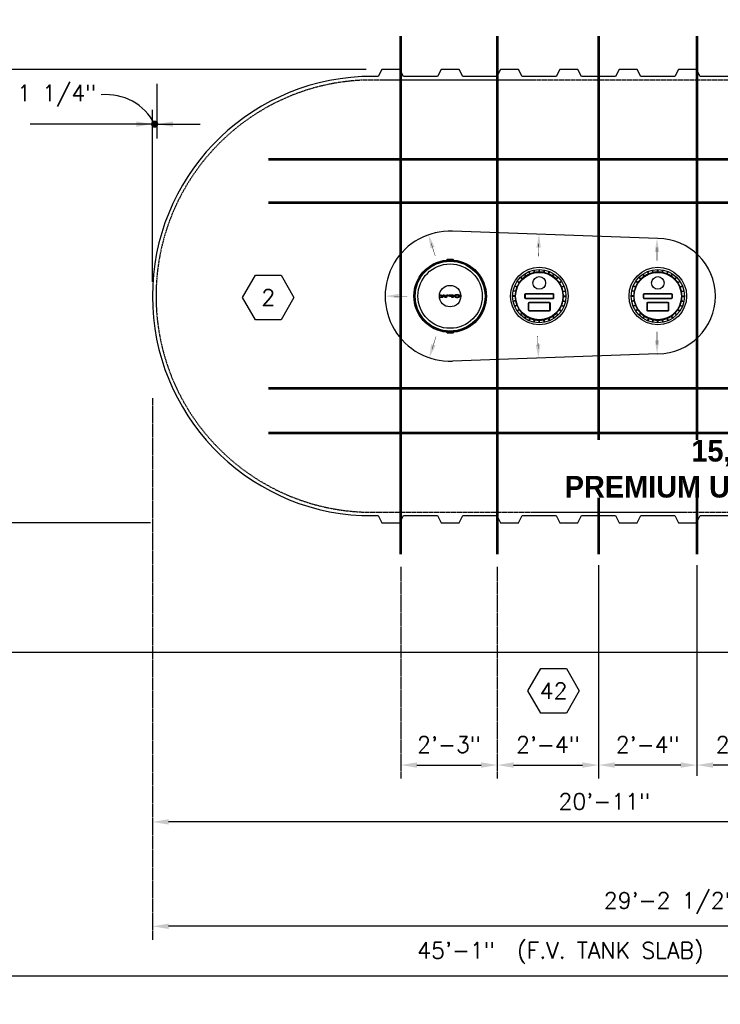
# Model space of a CAD drawing. Extents: x 2893 to 4079, y -406 to 622.
# Tile 17 of 53: x 3336 to 3530, y -292 to -18. Entities that reach past the tile are written whole.
import ezdxf
from ezdxf.enums import TextEntityAlignment as Align

# ---------------------------------------------------------------- set-up
doc = ezdxf.new("R2010")
doc.units = 0
doc.header["$MEASUREMENT"] = 0
for name, pattern in [('CENTER1', [0.6625, 0.5, -0.075, 0.0125, -0.075]), ('HIDDEN3', [0.1875, 0.125, -0.0625]), ('TANK-SLAB$0$DASHED', [0.75, 0.5, -0.25])]:
    doc.linetypes.add(name, pattern=pattern)
doc.layers.get('0').update_dxf_attribs({"linetype": 'CONTINUOUS'})
for name, color, linetype in [('CENTERLINE', 3, 'CENTER1'), ('DIM', 3, 'CONTINUOUS'), ('REBAR', 4, 'TANK-SLAB$0$DASHED'), ('TANK-DESCRIPTION', 3, 'CONTINUOUS'), ('TANK-MANHOLE-COVER-18', 2, 'CONTINUOUS'), ('TANK-MANHOLE-COVER-HATCH-18', 7, 'CONTINUOUS'), ('TANK-MANWAY', 5, 'CONTINUOUS'), ('TANK-SLAB', 6, 'CONTINUOUS'), ('TANK-SLOPE', 3, 'CONTINUOUS'), ('TANK-UST', 5, 'CONTINUOUS'), ('TANK-UST-RIB', 7, 'CONTINUOUS'), ('TEXT', 3, 'CONTINUOUS')]:
    doc.layers.add(name, color=color, linetype=linetype)
doc.styles.add('BOLD', font='bold', dxfattribs={"height": 7.2})
doc.styles.add('SIMPLEX', font='simplex')
doc.styles.add('TANK-SLAB$0$SIMPLEX', font='simplex')
doc.dimstyles.new('DIM48', dxfattribs={"dimscale": 48, "dimtxt": 0.09375, "dimasz": 0.09375, "dimexe": 0.0625, "dimexo": 0.0625, "dimgap": 0.0625, "dimtad": 1, "dimdec": 4, "dimzin": 3, "dimdsep": 46, "dimlunit": 4, "dimtxsty": 'SIMPLEX', "dimcen": 0, "dimclrd": 3, "dimclre": 3, "dimclrt": 3, "dimadec": 0, "dimazin": 0, "dimtfac": 1, "dimtdec": 4, "dimtofl": 0, "dimtmove": 2, "dimatfit": 3, "dimfxl": 1, "dimfrac": 2, "dimtolj": 1, "dimtzin": 3, "dimarcsym": 0})

# ---------------------------------------------------------------- blocks, each defined once
blk = doc.blocks.new('*D4')
at = {"layer": 'DIM', "color": 3, "lineweight": -2, "transparency": 16777216}
for p, q in [((3212.92, -197.32), (3212.92, -287.32)), ((3759.03, -197.32), (3759.03, -287.32)), ((3754.53, -284.32), (3217.42, -284.32))]:
    blk.add_line(p, q, dxfattribs=at)
at = {"layer": 'DIM', "color": 3, "transparency": 16777216}
for points in [[(3217.42, -283.57), (3217.42, -285.07), (3212.92, -284.32)], [(3754.53, -283.57), (3754.53, -285.07), (3759.03, -284.32)]]:
    blk.add_solid(points, dxfattribs=at)
at = {"layer": 'DIM', "color": 3, "transparency": 16777216, "insert": (3485.98, -277.89), "char_height": 4.5, "attachment_point": 5, "style": 'SIMPLEX'}
blk.add_mtext('\\A1;45\'-1"  (F.V. TANK SLAB)', dxfattribs=at)
blk = doc.blocks.new('*D5')
at = {"layer": 'DIM', "color": 3, "lineweight": -2, "transparency": 16777216}
blk.add_line((3718.53, -270.44), (3377.05, -270.44), dxfattribs=at)
at = {"layer": 'DIM', "color": 3, "transparency": 16777216}
for points in [[(3377.05, -269.69), (3377.05, -271.19), (3372.55, -270.44)], [(3718.53, -269.69), (3718.53, -271.19), (3723.03, -270.44)]]:
    blk.add_solid(points, dxfattribs=at)
at = {"layer": 'DIM', "color": 3, "transparency": 16777216, "insert": (3547.79, -264.01), "char_height": 4.5, "attachment_point": 5, "style": 'SIMPLEX'}
blk.add_mtext('\\A1;29\'-2 1/2" (F.V. TANK LENGTH)', dxfattribs=at)
blk = doc.blocks.new('*D10')
at = {"layer": 'DIM', "color": 3, "lineweight": -2, "transparency": 16777216}
for p, q in [((3372.05, -158.32), (3041.71, -158.32)), ((3044.71, -189.82), (3044.71, -162.82)), ((3130.71, -194.32), (3041.71, -194.32))]:
    blk.add_line(p, q, dxfattribs=at)
at = {"layer": 'DIM', "color": 3, "transparency": 16777216}
for points in [[(3043.96, -162.82), (3045.46, -162.82), (3044.71, -158.32)], [(3043.96, -189.82), (3045.46, -189.82), (3044.71, -194.32)]]:
    blk.add_solid(points, dxfattribs=at)
at = {"layer": 'DIM', "color": 3, "transparency": 16777216, "insert": (3039.03, -176.32), "char_height": 4.5, "attachment_point": 5, "rotation": 90, "style": 'SIMPLEX'}
blk.add_mtext('\\A1;3\'-0"', dxfattribs=at)
blk = doc.blocks.new('*D12')
at = {"layer": 'DIM', "color": 3, "lineweight": -2, "transparency": 16777216}
for p, q in [((3431.93, -32.33), (3071.1, -32.33)), ((3074.1, -153.83), (3074.1, -36.83))]:
    blk.add_line(p, q, dxfattribs=at)
at = {"layer": 'DIM', "color": 3, "transparency": 16777216}
for points in [[(3073.35, -36.83), (3074.85, -36.83), (3074.1, -32.33)], [(3073.35, -153.83), (3074.85, -153.83), (3074.1, -158.33)]]:
    blk.add_solid(points, dxfattribs=at)
at = {"layer": 'DIM', "color": 3, "transparency": 16777216, "insert": (3068.42, -95.33), "char_height": 4.5, "attachment_point": 5, "rotation": 90, "style": 'SIMPLEX'}
blk.add_mtext('\\A1;10\'-6"', dxfattribs=at)
blk = doc.blocks.new('*D13')
at = {"layer": 'DIM', "color": 3, "lineweight": -2, "transparency": 16777216}
for p, q in [((3284.25, 3.68), (3071.09, 3.68)), ((3074.09, -27.82), (3074.09, -0.82)), ((3334.3, -32.32), (3071.09, -32.32))]:
    blk.add_line(p, q, dxfattribs=at)
at = {"layer": 'DIM', "color": 3, "transparency": 16777216}
for points in [[(3073.34, -0.82), (3074.84, -0.82), (3074.09, 3.68)], [(3073.34, -27.82), (3074.84, -27.82), (3074.09, -32.32)]]:
    blk.add_solid(points, dxfattribs=at)
at = {"layer": 'DIM', "color": 3, "transparency": 16777216, "insert": (3068.42, -14.32), "char_height": 4.5, "attachment_point": 5, "rotation": 90, "style": 'SIMPLEX'}
blk.add_mtext('\\A1;3\'-0"', dxfattribs=at)
blk = doc.blocks.new('*D34')
at = {"layer": 'DIM', "color": 3, "lineweight": -2, "transparency": 16777216}
for p, q in [((3619.28, -241.43), (3377.05, -241.43)), ((3623.78, -244.43), (3623.78, -244.43))]:
    blk.add_line(p, q, dxfattribs=at)
at = {"layer": 'DIM', "color": 3, "transparency": 16777216}
for points in [[(3377.05, -240.68), (3377.05, -242.18), (3372.55, -241.43)], [(3619.28, -240.68), (3619.28, -242.18), (3623.78, -241.43)]]:
    blk.add_solid(points, dxfattribs=at)
at = {"layer": 'DIM', "color": 3, "transparency": 16777216, "insert": (3498.17, -235.75), "char_height": 4.5, "attachment_point": 5, "style": 'SIMPLEX'}
blk.add_mtext('\\A1;20\'-11"', dxfattribs=at)
blk = doc.blocks.new('TANK-SLAB$0$HEX')
at = {"color": 3}
blk.add_lwpolyline([(-0.0577, 0.1), (-0.1155, 0), (-0.0577, -0.1), (0.0577, -0.1), (0.1155, 0), (0.0577, 0.1)], close=True, dxfattribs=at)
at = {"color": 3, "style": 'TANK-SLAB$0$SIMPLEX'}
blk.add_attdef('D#', text='', height=0.08, dxfattribs=at).set_placement((0, 0), align=Align.MIDDLE)
blk = doc.blocks.new('*D38')
at = {"color": 3, "lineweight": -2, "transparency": 16777216}
blk.add_line((3446.06, -225.63), (3463.92, -225.63), dxfattribs=at)
at = {"color": 3, "transparency": 16777216}
for points in [[(3446.06, -224.88), (3446.06, -226.38), (3441.56, -225.63)], [(3463.92, -224.88), (3463.92, -226.38), (3468.42, -225.63)]]:
    blk.add_solid(points, dxfattribs=at)
at = {"color": 3, "transparency": 16777216, "insert": (3454.99, -219.95), "char_height": 4.5, "attachment_point": 5, "style": 'SIMPLEX'}
blk.add_mtext('\\A1;2\'-3"', dxfattribs=at)
blk = doc.blocks.new('*D39')
at = {"color": 3, "lineweight": -2, "transparency": 16777216}
for p, q in [((3472.92, -225.63), (3492.08, -225.63)), ((3496.58, -228.51), (3496.58, -228.63))]:
    blk.add_line(p, q, dxfattribs=at)
at = {"color": 3, "transparency": 16777216}
for points in [[(3472.92, -224.88), (3472.92, -226.38), (3468.42, -225.63)], [(3492.08, -224.88), (3492.08, -226.38), (3496.58, -225.63)]]:
    blk.add_solid(points, dxfattribs=at)
at = {"color": 3, "transparency": 16777216, "insert": (3482.5, -219.95), "char_height": 4.5, "attachment_point": 5, "style": 'SIMPLEX'}
blk.add_mtext('\\A1;2\'-4"', dxfattribs=at)
blk = doc.blocks.new('*D41')
at = {"layer": 'DIM', "color": 3, "lineweight": -2, "transparency": 16777216}
for p, q in [((3260.46, 3.67), (3182.41, 3.67)), ((3185.41, -27.83), (3185.41, -0.83)), ((3355.25, -32.33), (3182.41, -32.33))]:
    blk.add_line(p, q, dxfattribs=at)
at = {"layer": 'DIM', "color": 3, "transparency": 16777216}
for points in [[(3184.66, -0.83), (3186.16, -0.83), (3185.41, 3.67)], [(3184.66, -27.83), (3186.16, -27.83), (3185.41, -32.33)]]:
    blk.add_solid(points, dxfattribs=at)
at = {"layer": 'DIM', "color": 3, "transparency": 16777216, "insert": (3179.74, -14.33), "char_height": 4.5, "attachment_point": 5, "rotation": 90, "style": 'SIMPLEX'}
blk.add_mtext('\\A1;3\'-0"', dxfattribs=at)
blk = doc.blocks.new('*D47')
at = {"color": 3, "lineweight": -2, "transparency": 16777216}
for p, q in [((3523.89, -170.07), (3523.89, -228.63)), ((3552.08, -170.07), (3552.08, -228.63)), ((3547.58, -225.63), (3528.39, -225.63))]:
    blk.add_line(p, q, dxfattribs=at)
at = {"color": 3, "transparency": 16777216}
for points in [[(3528.39, -224.88), (3528.39, -226.38), (3523.89, -225.63)], [(3547.58, -224.88), (3547.58, -226.38), (3552.08, -225.63)]]:
    blk.add_solid(points, dxfattribs=at)
at = {"color": 3, "transparency": 16777216, "insert": (3537.99, -219.95), "char_height": 4.5, "attachment_point": 5, "style": 'SIMPLEX'}
blk.add_mtext('\\A1;2\'-4"', dxfattribs=at)
blk = doc.blocks.new('*D48')
at = {"color": 3, "lineweight": -2, "transparency": 16777216}
for p, q in [((3496.58, -170.07), (3496.58, -228.63)), ((3523.89, -170.07), (3523.89, -228.63)), ((3519.39, -225.63), (3501.08, -225.63))]:
    blk.add_line(p, q, dxfattribs=at)
at = {"color": 3, "transparency": 16777216}
for points in [[(3501.08, -224.88), (3501.08, -226.38), (3496.58, -225.63)], [(3519.39, -224.88), (3519.39, -226.38), (3523.89, -225.63)]]:
    blk.add_solid(points, dxfattribs=at)
at = {"color": 3, "transparency": 16777216, "insert": (3510.23, -219.95), "char_height": 4.5, "attachment_point": 5, "style": 'SIMPLEX'}
blk.add_mtext('\\A1;2\'-4"', dxfattribs=at)

msp = doc.modelspace()

# ---------------------------------------------------------------- hatches: boundary and pattern name
at = {"layer": 'TANK-MANHOLE-COVER-HATCH-18', "linetype": 'Continuous'}
for points in [[(3454.28068, -94.93095), (3454.64156, -94.93101), (3454.17352, -95.66777), (3453.86616, -95.66771), (3453.59046, -95.10783), (3453.31456, -95.66761), (3453.0072, -95.66756), (3452.53943, -94.93063), (3452.9003, -94.9307), (3453.15679, -95.49195), (3453.41074, -94.93079), (3453.77024, -94.93085), (3454.02399, -95.49211)], [(3452.76982, -95.67163, -1), (3452.61888, -95.6716, -1)]]:
    msp.add_hatch(color=256, dxfattribs=at).paths.add_polyline_path(points)
h = msp.add_hatch(color=256, dxfattribs=at)
h.paths.add_polyline_path([(3455.05319, -94.96539), (3455.13004, -94.94619), (3455.21237, -94.93523), (3455.29744, -94.93113), (3456.10701, -94.93127), (3456.10687, -95.66812), (3455.76246, -95.66805), (3455.76252, -95.38402), (3455.29736, -95.38394), (3455.21229, -95.37981), (3455.12996, -95.36881), (3455.05312, -95.35096), (3454.98452, -95.32488), (3454.9269, -95.29468), (3454.88162, -95.259), (3454.85144, -95.2192), (3454.83498, -95.17803), (3454.83499, -95.13687), (3454.85146, -95.09571), (3454.88166, -95.05729), (3454.92694, -95.02162), (3454.98458, -94.99007)])
h.paths.add_polyline_path([(3455.76258, -95.04647), (3455.29742, -95.04639), (3455.23842, -95.0505), (3455.18353, -95.06146), (3455.13687, -95.07929), (3455.09982, -95.10261), (3455.07786, -95.12868), (3455.06962, -95.15749), (3455.07785, -95.18631), (3455.0998, -95.21376), (3455.13684, -95.23709), (3455.18349, -95.25356), (3455.23838, -95.26592), (3455.29738, -95.26868), (3455.76254, -95.26876)], flags=16)
h = msp.add_hatch(color=256, dxfattribs=at)
h.paths.add_polyline_path([(3456.57488, -95.10425), (3456.64075, -95.0631), (3456.71897, -95.02606), (3456.80816, -94.99452), (3456.90559, -94.96847), (3457.00987, -94.94928), (3457.11828, -94.93694), (3457.23079, -94.93148), (3457.34331, -94.93424), (3457.45308, -94.94249), (3457.5601, -94.95898), (3457.66164, -94.98095), (3457.75494, -95.00978), (3457.83863, -95.0441), (3457.90998, -95.08391), (3457.97034, -95.12783), (3458.01562, -95.17449), (3458.03928, -95.21154), (3458.05677, -95.24859), (3458.06499, -95.30073), (3458.05675, -95.3515), (3458.03341, -95.40227), (3457.99498, -95.45028), (3457.95882, -95.48168), (3457.9099, -95.51613), (3457.83854, -95.55591), (3457.75483, -95.5902), (3457.66152, -95.619), (3457.55998, -95.64231), (3457.45295, -95.65738), (3457.34318, -95.66697), (3457.23066, -95.66832), (3457.11814, -95.66281), (3457.00975, -95.65044), (3456.90547, -95.63121), (3456.80805, -95.60512), (3456.71887, -95.57355), (3456.64066, -95.53649), (3456.57481, -95.49531), (3456.52267, -95.45002), (3456.48426, -95.40199), (3456.46094, -95.35121), (3456.45272, -95.30044), (3456.46096, -95.2483), (3456.4843, -95.19891), (3456.52273, -95.15089)])
h.paths.add_polyline_path([(3456.81087, -95.20995), (3456.78753, -95.25385), (3456.77929, -95.3005), (3456.78752, -95.34579), (3456.81083, -95.3897), (3456.85062, -95.43087), (3456.90413, -95.46793), (3456.96998, -95.4995), (3457.04545, -95.52284), (3457.12777, -95.54069), (3457.21422, -95.54894), (3457.3034, -95.54895), (3457.38985, -95.54074), (3457.47218, -95.52291), (3457.54766, -95.4996), (3457.61352, -95.46805), (3457.66567, -95.43102), (3457.70547, -95.38986), (3457.73018, -95.34596), (3457.73842, -95.30068), (3457.73019, -95.25402), (3457.7055, -95.21011), (3457.66572, -95.16894), (3457.61358, -95.13188), (3457.54773, -95.10168), (3457.47226, -95.07697), (3457.38994, -95.06049), (3457.30349, -95.05224), (3457.2143, -95.05222), (3457.12786, -95.06044), (3457.04553, -95.07689), (3456.97005, -95.10158), (3456.90419, -95.13175), (3456.85067, -95.16879)], flags=16)

# ---------------------------------------------------------------- linework, layer by layer
at = {"layer": 'CENTERLINE'}
for p, q in [((3372.54737, -123.65355), (3372.54737, -274.19093)), ((3441.56302, -170.57367), (3441.56302, -229.37735)), ((3468.41834, -170.57367), (3468.41834, -229.37735)), ((3496.57923, -170.57367), (3496.57923, -229.37735))]:
    msp.add_line(p, q, dxfattribs=at)
at = {"layer": 'DIM'}
for p, q in [((3373.78419, -36.31593), (3373.78419, -51.52118)), ((3372.54737, -91.31593), (3372.54737, -43.52118)), ((3372.54737, -47.52118), (3338.52822, -47.52118)), ((3373.78419, -47.52118), (3372.54737, -47.52118)), ((3373.78419, -47.52118), (3385.78419, -47.52118))]:
    msp.add_line(p, q, dxfattribs=at)
at = {"layer": 'DIM', "const_width": 1}
msp.add_lwpolyline([(3372.66578, -47.52118, -1), (3373.66578, -47.52118, -1)], format="xyb", close=True, dxfattribs=at)
at = {"layer": 'DIM'}
msp.add_arc((3359.7948, -54.31947), 15, 26.9504208, 95.7970051, dxfattribs=at)
at = {"layer": 'DIM', "color": 3}
for points in [[(3368.04737, -46.77118), (3368.04737, -48.27118), (3372.54737, -47.52118)], [(3378.29737, -46.77118), (3378.29737, -48.27118), (3373.79737, -47.52118)]]:
    msp.add_solid(points, dxfattribs=at)
at = {"layer": 'REBAR', "const_width": 0.75}
for points in [[(3441.56271, -23.06102), (3441.55856, -167.07057)], [(3468.42248, -23.06102), (3468.41834, -167.07057)], [(3496.58337, -23.06102), (3496.57923, -167.07057)], [(3523.89424, -23.05809), (3523.8901, -167.06764)], [(3404.75144, -57.3167), (3563.79737, -57.3167)], [(3404.75109, -69.3167), (3563.79737, -69.3167)], [(3404.74959, -120.92761), (3683.95126, -120.92761)], [(3404.74925, -133.3167), (3534.54737, -133.3167)]]:
    msp.add_lwpolyline(points, dxfattribs=at)
at = {"layer": 'TANK-MANHOLE-COVER-18', "color": 1, "linetype": 'Continuous'}
msp.add_line((3455.95144, -105.42267), (3456.21082, -105.16201), dxfattribs=at)
at = {"layer": 'TANK-MANHOLE-COVER-18', "color": 4, "linetype": 'Continuous'}
msp.add_lwpolyline([(3454.59531, -85.02961), (3456.00451, -85.02986, -0.196009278), (3456.0482, -85.04768), (3456.30449, -85.2984, -0.904675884), (3456.30088, -105.33537), (3456.0445, -105.58599, -0.196009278), (3456.0008, -105.6038), (3454.59161, -105.60355, -0.196009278), (3454.54791, -105.58572), (3454.29178, -105.33516, -0.904814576), (3454.29539, -85.29788), (3454.55161, -85.04741, -0.196009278)], format="xyb", close=True, dxfattribs=at)
at = {"layer": 'TANK-MANHOLE-COVER-18', "color": 1, "linetype": 'Continuous'}
for points in [[(3454.39956, -105.07259, -0.912362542), (3454.40307, -85.56049), (3454.43929, -85.63575, -0.044356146), (3456.16027, -85.63618), (3456.19518, -85.56081, -0.912362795), (3456.19167, -105.07292), (3456.15679, -104.99753, -0.044356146), (3454.4358, -104.99734)], [(3456.12988, -85.6046), (3456.15809, -85.54307), (3455.91664, -85.30153), (3454.68171, -85.3013), (3454.44017, -85.54276), (3454.46959, -85.6042, -0.042658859)], [(3456.12638, -105.0291), (3456.15457, -105.09065), (3455.91303, -105.3321), (3454.6781, -105.33188), (3454.43665, -105.09034), (3454.4661, -105.02891, 0.042658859)]]:
    msp.add_lwpolyline(points, format="xyb", close=True, dxfattribs=at)
at = {"layer": 'TANK-MANHOLE-COVER-18', "color": 2, "linetype": 'Continuous'}
for radius in [9.70655, 8.9505, 2.98304]:
    msp.add_circle((3455.29737, -95.3167), radius, dxfattribs=at)
at = {"layer": 'TANK-MANHOLE-COVER-HATCH-18', "linetype": 'Continuous'}
for points in [[(3454.17352, -95.66777), (3453.86616, -95.66771), (3453.59046, -95.10783), (3453.31456, -95.66761), (3453.0072, -95.66756), (3452.53943, -94.93063), (3452.9003, -94.9307), (3453.15679, -95.49195), (3453.41074, -94.93079), (3453.77024, -94.93085), (3454.02399, -95.49211), (3454.28068, -94.93095), (3454.64156, -94.93101)], [(3455.05319, -94.96539), (3455.13004, -94.94619), (3455.21237, -94.93523), (3455.29744, -94.93113), (3456.10701, -94.93127), (3456.10687, -95.66812), (3455.76246, -95.66805), (3455.76252, -95.38402), (3455.29736, -95.38394), (3455.21229, -95.37981), (3455.12996, -95.36881), (3455.05312, -95.35096), (3454.98452, -95.32488), (3454.9269, -95.29468), (3454.88162, -95.259), (3454.85144, -95.2192), (3454.83498, -95.17803), (3454.83499, -95.13687), (3454.85146, -95.09571), (3454.88166, -95.05729), (3454.92694, -95.02162), (3454.98458, -94.99007)], [(3455.18353, -95.06146), (3455.23842, -95.0505), (3455.29742, -95.04639), (3455.76258, -95.04647), (3455.76254, -95.26876), (3455.29738, -95.26868), (3455.23838, -95.26592), (3455.18349, -95.25356), (3455.13684, -95.23709), (3455.0998, -95.21376), (3455.07785, -95.18631), (3455.06962, -95.15749), (3455.07786, -95.12868), (3455.09982, -95.10261), (3455.13687, -95.07929)], [(3456.45272, -95.30044), (3456.46094, -95.35121), (3456.48426, -95.40199), (3456.52267, -95.45002), (3456.57481, -95.49531), (3456.64066, -95.53649), (3456.71887, -95.57355), (3456.80805, -95.60512), (3456.90547, -95.63121), (3457.00975, -95.65044), (3457.11814, -95.66281), (3457.23066, -95.66832), (3457.34318, -95.66697), (3457.45295, -95.65738), (3457.55998, -95.64231), (3457.66152, -95.619), (3457.75483, -95.5902), (3457.83854, -95.55591), (3457.9099, -95.51613), (3457.95882, -95.48168), (3457.99498, -95.45028), (3458.03341, -95.40227), (3458.05675, -95.3515), (3458.06499, -95.30073), (3458.05677, -95.24859), (3458.03928, -95.21154), (3458.01562, -95.17449), (3457.97034, -95.12783), (3457.90998, -95.08391), (3457.83863, -95.0441), (3457.75494, -95.00978), (3457.66164, -94.98095), (3457.5601, -94.95898), (3457.45308, -94.94249), (3457.34331, -94.93424), (3457.23079, -94.93148), (3457.11828, -94.93694), (3457.00987, -94.94928), (3456.90559, -94.96847), (3456.80816, -94.99452), (3456.71897, -95.02606), (3456.64075, -95.0631), (3456.57488, -95.10425), (3456.52273, -95.15089), (3456.4843, -95.19891), (3456.46096, -95.2483)], [(3456.97005, -95.10158), (3456.90419, -95.13175), (3456.85067, -95.16879), (3456.81087, -95.20995), (3456.78753, -95.25385), (3456.77929, -95.3005), (3456.78752, -95.34579), (3456.81083, -95.3897), (3456.85062, -95.43087), (3456.90413, -95.46793), (3456.96998, -95.4995), (3457.04545, -95.52284), (3457.12777, -95.54069), (3457.21422, -95.54894), (3457.3034, -95.54895), (3457.38985, -95.54074), (3457.47218, -95.52291), (3457.54766, -95.4996), (3457.61352, -95.46805), (3457.66567, -95.43102), (3457.70547, -95.38986), (3457.73018, -95.34596), (3457.73842, -95.30068), (3457.73019, -95.25402), (3457.7055, -95.21011), (3457.66572, -95.16894), (3457.61358, -95.13188), (3457.54773, -95.10168), (3457.47226, -95.07697), (3457.38994, -95.06049), (3457.30349, -95.05224), (3457.2143, -95.05222), (3457.12786, -95.06044), (3457.04553, -95.07689)]]:
    msp.add_lwpolyline(points, close=True, dxfattribs=at)
msp.add_circle((3452.69435, -95.67162), 0.07547, dxfattribs=at)
at = {"layer": 'TANK-MANWAY'}
for p, q in [((3475.29801, -90.62161), (3474.80072, -90.1245)), ((3475.38639, -90.53321), (3474.88909, -90.0361)), ((3476.30576, -89.7784), (3475.915, -89.19383)), ((3476.40969, -89.70894), (3476.01892, -89.12436)), ((3477.45865, -89.14799), (3477.18945, -88.49842)), ((3477.57413, -89.10014), (3477.30492, -88.45056)), ((3478.71238, -88.75462), (3478.57507, -88.065)), ((3478.83497, -88.73021), (3478.69766, -88.04059)), ((3480.01875, -88.61339), (3480.01862, -87.91024)), ((3480.14375, -88.61337), (3480.14362, -87.91021)), ((3481.32758, -88.72974), (3481.46463, -88.04007)), ((3481.45018, -88.7541), (3481.58723, -88.06443)), ((3482.58856, -89.09919), (3482.85752, -88.44951)), ((3482.70405, -89.147), (3482.97301, -88.49732)), ((3483.75323, -89.70754), (3484.14377, -89.12282)), ((3483.85718, -89.77697), (3484.24772, -89.19225)), ((3484.77685, -90.53143), (3485.27395, -90.03413)), ((3484.86525, -90.6198), (3485.36236, -90.1225)), ((3508.24915, -90.62161), (3507.75185, -90.1245)), ((3508.33752, -90.53321), (3507.84023, -90.0361)), ((3509.2569, -89.7784), (3508.86614, -89.19383)), ((3509.36082, -89.70894), (3508.97006, -89.12436)), ((3510.40979, -89.14799), (3510.14058, -88.49842)), ((3510.52527, -89.10014), (3510.25606, -88.45056)), ((3511.66351, -88.75462), (3511.5262, -88.065)), ((3511.78611, -88.73021), (3511.6488, -88.04059)), ((3512.96989, -88.61339), (3512.96976, -87.91024)), ((3513.09489, -88.61337), (3513.09476, -87.91021)), ((3514.27872, -88.72974), (3514.41576, -88.04007)), ((3514.40132, -88.7541), (3514.53837, -88.06443)), ((3515.5397, -89.09919), (3515.80866, -88.44951)), ((3515.65519, -89.147), (3515.92415, -88.49732)), ((3516.70437, -89.70754), (3517.09491, -89.12282)), ((3516.80832, -89.77697), (3517.19886, -89.19225)), ((3517.72798, -90.53143), (3518.22509, -90.03413)), ((3517.81639, -90.6198), (3518.3135, -90.1225)), ((3473.86577, -92.8099), (3473.21609, -92.54094)), ((3473.91359, -92.6944), (3473.26391, -92.42544)), ((3474.47413, -91.64522), (3473.88941, -91.25468)), ((3474.54356, -91.54128), (3473.95883, -91.15074)), ((3485.62006, -91.53918), (3486.20463, -91.14842)), ((3485.68952, -91.6431), (3486.2741, -91.25234)), ((3486.25046, -92.69207), (3486.90004, -92.42286)), ((3486.29832, -92.80754), (3486.9479, -92.53833)), ((3506.81691, -92.8099), (3506.16723, -92.54094)), ((3506.86473, -92.6944), (3506.21505, -92.42544)), ((3507.42527, -91.64522), (3506.84054, -91.25468)), ((3507.4947, -91.54128), (3506.90997, -91.15074)), ((3518.57119, -91.53918), (3519.15577, -91.14842)), ((3518.64066, -91.6431), (3519.22524, -91.25234)), ((3519.2016, -92.69207), (3519.85118, -92.42286)), ((3519.24946, -92.80754), (3519.89904, -92.53833)), ((3473.37995, -95.25471), (3472.6768, -95.25484)), ((3473.37998, -95.37971), (3472.67682, -95.37984)), ((3473.49632, -94.07088), (3472.80666, -93.93383)), ((3473.52069, -93.94828), (3472.83102, -93.81123)), ((3486.64384, -93.94579), (3487.33345, -93.80848)), ((3486.66825, -94.06838), (3487.35786, -93.93107)), ((3486.78507, -95.25216), (3487.48822, -95.25203)), ((3486.78509, -95.37716), (3487.48824, -95.37703)), ((3506.33109, -95.25471), (3505.62794, -95.25484)), ((3506.33112, -95.37971), (3505.62796, -95.37984)), ((3506.44746, -94.07088), (3505.75779, -93.93383)), ((3506.47182, -93.94828), (3505.78216, -93.81123)), ((3519.59498, -93.94579), (3520.28459, -93.80848)), ((3519.61939, -94.06838), (3520.309, -93.93107)), ((3519.73621, -95.25216), (3520.43936, -95.25203)), ((3519.73623, -95.37716), (3520.43938, -95.37703)), ((3473.4968, -96.56349), (3472.80718, -96.7008)), ((3473.52121, -96.68608), (3472.83159, -96.82339)), ((3473.86672, -97.82433), (3473.21715, -98.09354)), ((3473.91458, -97.9398), (3473.265, -98.20901)), ((3486.25146, -97.93747), (3486.90114, -98.20643)), ((3486.29927, -97.82197), (3486.94895, -98.09093)), ((3486.64436, -96.68359), (3487.33403, -96.82064)), ((3486.66872, -96.56099), (3487.35839, -96.69804)), ((3506.44793, -96.56349), (3505.75832, -96.7008)), ((3506.47234, -96.68608), (3505.78273, -96.82339)), ((3506.81786, -97.82433), (3506.16829, -98.09354)), ((3506.86572, -97.9398), (3506.21614, -98.20901)), ((3519.2026, -97.93747), (3519.85227, -98.20643)), ((3519.25041, -97.82197), (3519.90009, -98.09093)), ((3519.5955, -96.68359), (3520.28516, -96.82064)), ((3519.61986, -96.56099), (3520.30953, -96.69804)), ((3474.47552, -98.98877), (3473.89095, -99.37953)), ((3474.54499, -99.09269), (3473.96041, -99.48345)), ((3475.29979, -100.01207), (3474.80269, -100.50937)), ((3475.3882, -100.10044), (3474.89109, -100.59774)), ((3476.30786, -100.8549), (3475.91732, -101.43962)), ((3476.41181, -100.92433), (3476.02127, -101.50905)), ((3483.75536, -100.92293), (3484.14612, -101.50751)), ((3483.85928, -100.85347), (3484.25004, -101.43804)), ((3484.77866, -100.09866), (3485.27596, -100.59577)), ((3484.86703, -100.01026), (3485.36433, -100.50737)), ((3485.62149, -99.09059), (3486.20621, -99.48113)), ((3485.69091, -98.98665), (3486.27564, -99.37719)), ((3507.42666, -98.98877), (3506.84208, -99.37953)), ((3507.49613, -99.09269), (3506.91155, -99.48345)), ((3508.25093, -100.01207), (3507.75382, -100.50937)), ((3508.33934, -100.10044), (3507.84223, -100.59774)), ((3509.259, -100.8549), (3508.86846, -101.43962)), ((3509.36295, -100.92433), (3508.97241, -101.50905)), ((3516.7065, -100.92293), (3517.09726, -101.50751)), ((3516.81042, -100.85347), (3517.20118, -101.43804)), ((3517.7298, -100.09866), (3518.22709, -100.59577)), ((3517.81817, -100.01026), (3518.31547, -100.50737)), ((3518.57263, -99.09059), (3519.15735, -99.48113)), ((3518.64205, -98.98665), (3519.22678, -99.37719)), ((3477.46099, -101.48487), (3477.19203, -102.13455)), ((3477.57649, -101.53268), (3477.30752, -102.18236)), ((3478.63817, -101.87778), (3478.50113, -102.56745)), ((3478.76078, -101.90215), (3478.62373, -102.59182)), ((3479.9446, -102.01852), (3479.94474, -102.72167)), ((3480.0696, -102.01849), (3480.06974, -102.72165)), ((3481.25339, -101.90168), (3481.3907, -102.59129)), ((3481.37598, -101.87727), (3481.51329, -102.56688)), ((3482.59092, -101.53173), (3482.86012, -102.18131)), ((3482.70639, -101.48388), (3482.9756, -102.13345)), ((3510.41213, -101.48487), (3510.14317, -102.13455)), ((3510.52762, -101.53268), (3510.25866, -102.18236)), ((3511.58931, -101.87778), (3511.45226, -102.56745)), ((3511.71191, -101.90215), (3511.57487, -102.59182)), ((3512.89574, -102.01852), (3512.89587, -102.72167)), ((3513.02074, -102.01849), (3513.02087, -102.72165)), ((3514.20452, -101.90168), (3514.34183, -102.59129)), ((3514.32712, -101.87727), (3514.46443, -102.56688)), ((3515.54205, -101.53173), (3515.81126, -102.18131)), ((3515.65753, -101.48388), (3515.92674, -102.13345))]:
    msp.add_line(p, q, dxfattribs=at)
for points in [[(3476.08243, -94.81669, -0.414213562), (3476.33238, -94.56665), (3483.83238, -94.56522, -0.414213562), (3484.08243, -94.81518), (3484.08262, -95.81518, -0.414213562), (3483.83266, -96.06522), (3476.33266, -96.06665, -0.414213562), (3476.08262, -95.81669)], [(3476.20743, -94.81667, -0.414213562), (3476.3324, -94.69165), (3483.8324, -94.69022, -0.414213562), (3483.95743, -94.8152), (3483.95762, -95.8152, -0.414213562), (3483.83264, -95.94022), (3476.33264, -95.94165, -0.414213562), (3476.20762, -95.81667)], [(3509.03357, -94.81669, -0.414213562), (3509.28352, -94.56665), (3516.78352, -94.56522, -0.414213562), (3517.03357, -94.81518), (3517.03376, -95.81518, -0.414213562), (3516.7838, -96.06522), (3509.2838, -96.06665, -0.414213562), (3509.03376, -95.81669)], [(3509.15857, -94.81667, -0.414213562), (3509.28354, -94.69165), (3516.78354, -94.69022, -0.414213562), (3516.90857, -94.8152), (3516.90876, -95.8152, -0.414213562), (3516.78378, -95.94022), (3509.28378, -95.94165, -0.414213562), (3509.15876, -95.81667)], [(3477.08289, -97.2344, -0.414213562), (3477.33284, -96.98435), (3482.83284, -96.98331, -0.414213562), (3483.08289, -97.23326), (3483.08327, -99.23326, -0.414213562), (3482.83331, -99.48331), (3477.33331, -99.48435, -0.414213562), (3477.08327, -99.2344)], [(3477.20789, -97.23437, -0.414213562), (3477.33286, -97.10935), (3482.83286, -97.10831, -0.414213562), (3482.95789, -97.23328), (3482.95827, -99.23328, -0.414213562), (3482.83329, -99.35831), (3477.33329, -99.35935, -0.414213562), (3477.20827, -99.23437)], [(3510.03402, -97.2344, -0.414213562), (3510.28398, -96.98435), (3515.78398, -96.98331, -0.414213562), (3516.03402, -97.23326), (3516.0344, -99.23326, -0.414213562), (3515.78445, -99.48331), (3510.28445, -99.48435, -0.414213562), (3510.0344, -99.2344)], [(3510.15902, -97.23437, -0.414213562), (3510.284, -97.10935), (3515.784, -97.10831, -0.414213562), (3515.90902, -97.23328), (3515.9094, -99.23328, -0.414213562), (3515.78443, -99.35831), (3510.28443, -99.35935, -0.414213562), (3510.1594, -99.23437)]]:
    msp.add_lwpolyline(points, format="xyb", close=True, dxfattribs=at)
for centre, radius in [((3480.08252, -95.31593), 8.0008), ((3513.03366, -95.31593), 8.0008), ((3480.08252, -95.31593), 7.40597), ((3480.08252, -95.31593), 6.57785), ((3480.08183, -91.64476), 1.75), ((3513.03366, -95.31593), 7.40597), ((3513.03366, -95.31593), 6.57785), ((3513.03296, -91.64476), 1.75)]:
    msp.add_circle(centre, radius, dxfattribs=at)
for centre, start, end in [((3480.08252, -95.31593), 124.2951162, 134.4766042), ((3480.08252, -95.31593), 113.045117, 123.2266044), ((3480.08252, -95.31593), 101.7951168, 111.9766044), ((3480.08252, -95.31593), 90.545117, 100.7266045), ((3480.08252, -95.31593), 79.2951167, 89.4766046), ((3480.08252, -95.31593), 68.0451166, 78.2266044), ((3480.08252, -95.31593), 56.7951168, 66.9766042), ((3480.08252, -95.31593), 45.5451167, 55.7266042), ((3513.03366, -95.31593), 124.2951162, 134.4766042), ((3513.03366, -95.31593), 113.045117, 123.2266044), ((3513.03366, -95.31593), 101.7951168, 111.9766044), ((3513.03366, -95.31593), 90.545117, 100.7266045), ((3513.03366, -95.31593), 79.2951167, 89.4766046), ((3513.03366, -95.31593), 68.0451166, 78.2266044), ((3513.03366, -95.31593), 56.7951168, 66.9766042), ((3513.03366, -95.31593), 45.5451167, 55.7266042), ((3480.08252, -95.31593), 158.0451167, 168.2266044), ((3480.08252, -95.31593), 146.7951168, 156.9766045), ((3480.08252, -95.31593), 135.5451167, 145.7266044), ((3480.08252, -95.31593), 34.2951167, 44.4766045), ((3480.08252, -95.31593), 23.0451168, 33.2266044), ((3480.08252, -95.31593), 11.7951168, 21.9766044), ((3513.03366, -95.31593), 158.0451167, 168.2266044), ((3513.03366, -95.31593), 146.7951168, 156.9766045), ((3513.03366, -95.31593), 135.5451167, 145.7266044), ((3513.03366, -95.31593), 34.2951167, 44.4766045), ((3513.03366, -95.31593), 23.0451168, 33.2266044), ((3513.03366, -95.31593), 11.7951168, 21.9766044), ((3480.08252, -95.31593), 169.2951167, 179.4766043), ((3480.08252, -95.31593), 180.5451168, 190.7266045), ((3480.08252, -95.31593), 0.5451168, 10.7266045), ((3480.08252, -95.31593), 349.2951167, 359.4766043), ((3513.03366, -95.31593), 169.2951167, 179.4766043), ((3513.03366, -95.31593), 180.5451168, 190.7266045), ((3513.03366, -95.31593), 0.5451168, 10.7266045), ((3513.03366, -95.31593), 349.2951167, 359.4766043), ((3480.08252, -95.31593), 191.7951168, 201.9766044), ((3480.08252, -95.31593), 203.0451168, 213.2266044), ((3480.08252, -95.31593), 326.7951168, 336.9766045), ((3480.08252, -95.31593), 338.0451167, 348.2266044), ((3513.03366, -95.31593), 191.7951168, 201.9766044), ((3513.03366, -95.31593), 203.0451168, 213.2266044), ((3513.03366, -95.31593), 326.7951168, 336.9766045), ((3513.03366, -95.31593), 338.0451167, 348.2266044), ((3480.08252, -95.31593), 214.2951167, 224.4766045), ((3480.08252, -95.31593), 225.5451167, 235.7266042), ((3480.08252, -95.31593), 236.7951168, 246.9766042), ((3480.08252, -95.31593), 293.045117, 303.2266044), ((3480.08252, -95.31593), 304.2951162, 314.4766042), ((3480.08252, -95.31593), 315.5451167, 325.7266044), ((3513.03366, -95.31593), 214.2951167, 224.4766045), ((3513.03366, -95.31593), 225.5451167, 235.7266042), ((3513.03366, -95.31593), 236.7951168, 246.9766042), ((3513.03366, -95.31593), 293.045117, 303.2266044), ((3513.03366, -95.31593), 304.2951162, 314.4766042), ((3513.03366, -95.31593), 315.5451167, 325.7266044), ((3480.08252, -95.31593), 248.0451166, 258.2266044), ((3480.08252, -95.31593), 259.2951167, 269.4766046), ((3480.08252, -95.31593), 270.545117, 280.7266045), ((3480.08252, -95.31593), 281.7951168, 291.9766044), ((3513.03366, -95.31593), 248.0451166, 258.2266044), ((3513.03366, -95.31593), 259.2951167, 269.4766046), ((3513.03366, -95.31593), 270.545117, 280.7266045), ((3513.03366, -95.31593), 281.7951168, 291.9766044)]:
    msp.add_arc(centre, 6.70285, start, end, dxfattribs=at)
at = {"layer": 'TANK-SLAB'}
msp.add_lwpolyline([(3212.91667, -194.31593), (3212.91667, 165.83043), (3759.03419, 165.68407), (3759.03419, -194.31593)], close=True, dxfattribs=at)
at = {"layer": 'TANK-SLOPE'}
for p, q in [((3513.03366, -79.31514), (3455.94756, -77.2596)), ((3513.03366, -111.31673), (3455.94805, -113.37378))]:
    msp.add_line(p, q, dxfattribs=at)
at = {"layer": 'TANK-SLOPE', "const_width": 0.125}
for points in [[(3450.04373, -80.65979), (3451.15573, -84.1266)], [(3479.93571, -80.62498), (3479.80539, -84.26344)], [(3512.80499, -81.80076), (3512.80568, -85.44155)], [(3439.72857, -95.3167), (3443.36936, -95.3167)], [(3450.27026, -110.05431), (3451.38226, -106.5875)], [(3479.77416, -110.0136), (3479.64237, -106.3752)], [(3512.82121, -108.82437), (3512.82052, -105.18358)]]:
    msp.add_lwpolyline(points, dxfattribs=at)
at = {"layer": 'TANK-SLOPE'}
for centre, radius, start, end in [((3455.29737, -95.3167), 18.0688, 87.9378068, 272.0637321), ((3513.03366, -95.31593), 16.0008, 270, 90)]:
    msp.add_arc(centre, radius, start, end, dxfattribs=at)
for points in [[(3451.02065, -81.65917), (3449.28016, -78.27925), (3449.83038, -82.04095)], [(3479.26636, -81.85181), (3480.02519, -78.12658), (3480.51556, -81.89655)], [(3512.18023, -83.05088), (3512.80452, -79.30076), (3513.43023, -83.05064)], [(3440.97857, -95.9417), (3437.22857, -95.3167), (3440.97857, -94.6917)], [(3451.24718, -109.05494), (3449.50669, -112.43485), (3450.05691, -108.67315)], [(3479.10432, -108.78704), (3479.86467, -112.51196), (3480.3535, -108.74179)], [(3512.19597, -107.57449), (3512.82168, -111.32437), (3513.44597, -107.57425)]]:
    msp.add_solid(points, dxfattribs=at)
at = {"layer": 'TANK-UST'}
msp.add_lwpolyline([(3534.29737, -34.31593), (3524.79737, -34.31593), (3523.79737, -32.31593), (3518.79737, -32.31593), (3517.79737, -34.31593), (3508.29737, -34.31593), (3507.29737, -32.31593), (3502.29737, -32.31593), (3501.29737, -34.31593), (3491.79737, -34.31593), (3490.79737, -32.31593), (3485.79737, -32.31593), (3484.79737, -34.31593), (3475.29737, -34.31593), (3474.29737, -32.31593), (3469.29737, -32.31593), (3468.29737, -34.31593), (3458.79737, -34.31593), (3457.79737, -32.31593), (3452.79737, -32.31593), (3451.79737, -34.31593), (3442.29737, -34.31593), (3441.29737, -32.31593), (3436.29737, -32.31593), (3435.29737, -34.31593), (3430.76135, -34.31593, 0.9543276), (3430.76135, -156.31593), (3435.29737, -156.31593), (3436.29737, -158.31593), (3441.29737, -158.31593), (3442.29737, -156.31593), (3451.79737, -156.31593), (3452.79737, -158.31593), (3457.79737, -158.31593), (3458.79737, -156.31593), (3468.29737, -156.31593), (3469.29737, -158.31593), (3474.29737, -158.31593), (3475.29737, -156.31593), (3484.79737, -156.31593), (3485.79737, -158.31593), (3490.79737, -158.31593), (3491.79737, -156.31593), (3501.29737, -156.31593), (3502.29737, -158.31593), (3507.29737, -158.31593), (3508.29737, -156.31593), (3517.79737, -156.31593), (3518.79737, -158.31593), (3523.79737, -158.31593), (3524.79737, -156.31593), (3534.29737, -156.31593)], format="xyb", dxfattribs=at)
at = {"layer": 'TANK-UST', "color": 2, "linetype": 'HIDDEN3'}
msp.add_lwpolyline([(3660.29737, -155.31593), (3664.79057, -155.31593, 0.954280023), (3664.79057, -35.31593), (3660.29737, -35.31593), (3435.29737, -35.31593), (3430.78465, -35.31593, 0.95395472), (3430.78465, -155.31593), (3435.29737, -155.31593)], format="xyb", close=True, dxfattribs=at)
at = {"layer": 'TANK-UST-RIB'}
msp.add_line((3468.29737, -34.31593), (3468.29737, -156.31593), dxfattribs=at)

# ---------------------------------------------------------------- block references
at = {"layer": 'TEXT'}
ref = msp.add_blockref('TANK-SLAB$0$HEX', (3404.73582, -95.68143), dxfattribs=dict(at, xscale=-61.87951124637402, yscale=61.87951124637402, zscale=61.87951124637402))
ref.add_attrib('D#', '2', dxfattribs={"layer": '0', "height": 4.5, "style": 'TANK-SLAB$0$SIMPLEX'}).set_placement((3404.73582, -95.68143), align=Align.MIDDLE)
ref = msp.add_blockref('TANK-SLAB$0$HEX', (3484.05741, -205.01099), dxfattribs=dict(at, xscale=-61.87951124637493, yscale=61.87951124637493, zscale=61.87951124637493))
ref.add_attrib('D#', '42', dxfattribs={"layer": '0', "height": 4.5, "style": 'TANK-SLAB$0$SIMPLEX'}).set_placement((3484.05741, -205.01099), align=Align.MIDDLE)

# ---------------------------------------------------------------- texts
at = {"layer": 'DIM', "color": 3, "insert": (3345.95758, -39.63401), "char_height": 4.5, "attachment_point": 5, "style": 'SIMPLEX'}
msp.add_mtext('\\A1;1 1/4"', dxfattribs=at)

# ---------------------------------------------------------------- dimensions: what is measured, and where the dimension line sits
for base, p1, p2, text, picture, middle in [((3496.57923, -225.62735), (3523.8901, -167.06764), (3496.57923, -167.07057), '2\'-4"', '*D48', (3510.23466, -219.94878)), ((3523.8901, -225.62735), (3552.08346, -167.06764), (3523.8901, -167.06764), '2\'-4"', '*D47', (3537.98678, -219.94878)), ((3468.41834, -225.62735), (3441.56302, -225.62735), (3468.41834, -225.62735), '2\'-3"', '*D38', (3454.99068, -219.94878)), ((3496.57923, -225.62735), (3468.41834, -225.62735), (3496.57923, -225.5084), '2\'-4"', '*D39', (3482.49878, -219.94878))]:
    dim = msp.add_linear_dim(base=base, p1=p1, p2=p2, angle=180, text=text, dimstyle='DIM48')
    dim.commit()
    dim.dimension.update_dxf_attribs({"geometry": picture, "text_midpoint": middle})
at = {"layer": 'DIM'}
for base, p1, p2, picture, middle in [((3074.09426, 3.68407), (3337.29737, -32.31593), (3287.25286, 3.68407), '*D13', (3068.41569, -14.31593)), ((3185.41363, 3.66946), (3358.24502, -32.33054), (3263.4554, 3.66946), '*D41', (3179.73506, -14.33054)), ((3074.09669, -32.33054), (3074.09669, -158.33054), (3434.92781, -32.33054), '*D12', (3068.41812, -95.33054)), ((3044.71241, -158.31593), (3133.70603, -194.31593), (3375.0462, -158.31593), '*D10', (3039.03383, -176.31593))]:
    dim = msp.add_linear_dim(base=base, p1=p1, p2=p2, angle=90, dimstyle='DIM48', dxfattribs=at)
    dim.commit()
    dim.dimension.update_dxf_attribs({"geometry": picture, "text_midpoint": middle})
for base, p1, p2, text, picture, middle in [((3212.91667, -284.31593), (3759.03419, -194.31593), (3212.91667, -194.31593), '45\'-1"  (F.V. TANK SLAB)', '*D4', (3485.97543, -277.88736)), ((3372.54737, -241.43288), (3623.78419, -241.43211), (3372.54737, -241.43288), '20\'-11"', '*D34', (3498.16578, -235.75431)), ((3372.54737, -270.44093), (3723.03419, -270.44093), (3372.54737, -270.44093), '<> (F.V. TANK LENGTH)', '*D5', (3547.79078, -264.01236))]:
    dim = msp.add_linear_dim(base=base, p1=p1, p2=p2, angle=180, text=text, dimstyle='DIM48', dxfattribs=at)
    dim.commit()
    dim.dimension.update_dxf_attribs({"geometry": picture, "text_midpoint": middle})

# ---------------------------------------------------------------- next in the draw order: texts
at = {"layer": 'TANK-DESCRIPTION', "insert": (3583.00556, -135.28841), "char_height": 6, "width": 96.7793862, "attachment_point": 3, "style": 'BOLD', "bg_fill": 3, "box_fill_scale": 1, "bg_fill_color": 256, "bg_fill_transparency": 0}
msp.add_mtext(' 15,000 GALLON\\PPREMIUM UNLEADED #2', dxfattribs=at)

doc.saveas('drawing.dxf')
